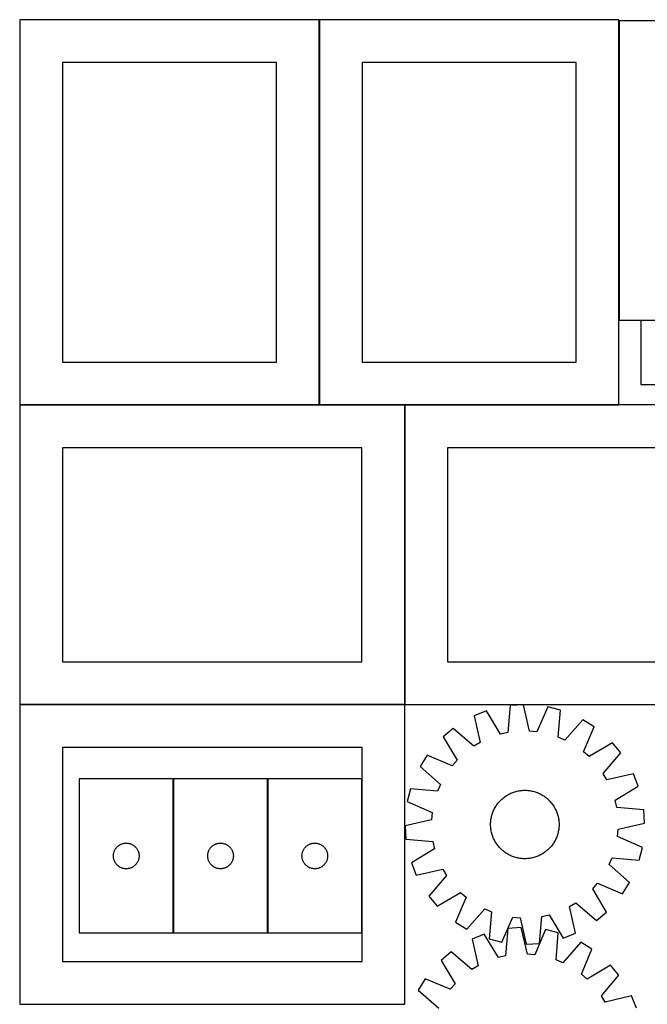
# Model space of a CAD drawing. Header units: millimetres. Extents: x 7 to 1493, y 7 to 2993.
# Tile 12 of 16: x 7 to 740, y 1843 to 2993. Entities that reach past the tile are written whole.
import ezdxf

# ---------------------------------------------------------------- set-up
doc = ezdxf.new("R2010")
doc.units = ezdxf.units.MM
doc.layers.add('COMMON', color=5, linetype='CONTINUOUS', true_color=0x0000ff)
doc.layers.add('CUT', color=7, linetype='CONTINUOUS', true_color=0x000000)

msp = doc.modelspace()

# ---------------------------------------------------------------- linework, layer by layer
at = {"layer": 'COMMON'}
for p, q in [((356.836119, 2993.162204), (356.836119, 2543.162204)), ((707.036121, 2641.990768), (707.036121, 2991.990768)), ((732.489008, 2641.890767), (1032.489008, 2641.890767)), ((356.736119, 2543.062204), (6.736119, 2543.062204)), ((456.516922, 2543.062204), (356.93612, 2543.062204)), ((456.616923, 2192.962203), (456.616923, 2542.962203)), ((456.716923, 2543.062203), (706.93612, 2543.062203)), ((6.714758, 2192.862202), (456.516922, 2192.862202)), ((186.13958, 1925.997949), (186.13958, 2105.997949)), ((296.339581, 1925.997949), (296.339581, 2105.997949))]:
    msp.add_line(p, q, dxfattribs=at)
at = {"layer": 'CUT'}
for p, q in [((356.736119, 2993.162204), (6.736119, 2993.162204)), ((6.736119, 2993.162204), (6.736119, 2543.162204)), ((356.736119, 2543.162204), (356.736119, 2993.162204)), ((356.93612, 2993.162204), (356.93612, 2543.162204)), ((706.93612, 2993.162204), (356.93612, 2993.162204)), ((706.93612, 2543.162204), (706.93612, 2993.162204)), ((1157.136121, 2991.990768), (707.136121, 2991.990768)), ((707.136121, 2991.990768), (707.136121, 2641.990768)), ((306.736119, 2943.162204), (56.736119, 2943.162204)), ((56.736119, 2943.162204), (56.736119, 2593.162204)), ((306.736119, 2593.162204), (306.736119, 2943.162204)), ((406.93612, 2943.162204), (406.93612, 2593.162204)), ((656.93612, 2943.162204), (406.93612, 2943.162204)), ((656.93612, 2593.162204), (656.93612, 2943.162204)), ((707.136121, 2641.990768), (1157.136121, 2641.990768)), ((1032.489008, 2641.790767), (732.489008, 2641.790767)), ((732.489008, 2641.790767), (732.489008, 2566.790767)), ((56.736119, 2593.162204), (306.736119, 2593.162204)), ((406.93612, 2593.162204), (656.93612, 2593.162204)), ((732.489008, 2566.790767), (932.489008, 2566.790767)), ((456.516922, 2542.962203), (6.516922, 2542.962203)), ((6.516922, 2542.962203), (6.516922, 2192.962203)), ((6.736119, 2543.162204), (356.736119, 2543.162204)), ((356.93612, 2543.162204), (706.93612, 2543.162204)), ((456.516922, 2192.962203), (456.516922, 2542.962203)), ((906.716923, 2542.962203), (456.716923, 2542.962203)), ((456.716923, 2542.962203), (456.716923, 2192.962203)), ((406.516922, 2492.962203), (56.516922, 2492.962203)), ((56.516922, 2492.962203), (56.516922, 2242.962203)), ((406.516922, 2242.962203), (406.516922, 2492.962203)), ((856.716923, 2492.962203), (506.716923, 2492.962203)), ((506.716923, 2492.962203), (506.716923, 2242.962203)), ((56.516922, 2242.962203), (406.516922, 2242.962203)), ((506.716923, 2242.962203), (856.716923, 2242.962203)), ((6.516922, 2192.962203), (456.516922, 2192.962203)), ((456.714758, 2192.762202), (6.714758, 2192.762202)), ((6.714758, 2192.762202), (6.714758, 1842.762202)), ((456.714758, 1842.762202), (456.714758, 2192.762202)), ((456.716923, 2192.962203), (906.716923, 2192.962203)), ((579.966762, 2191.680686), (576.920111, 2160.062769)), ((595.318769, 2192.703643), (579.966762, 2191.680686)), ((602.53348, 2161.769476), (595.318769, 2192.703643)), ((623.740711, 2190.123136), (611.0727, 2160.994177)), ((638.657448, 2186.351995), (623.740711, 2190.123136)), ((635.959863, 2154.702385), (638.657448, 2186.351995)), ((552.138468, 2185.352032), (537.853953, 2179.635111)), ((537.853953, 2179.635111), (544.72689, 2148.623218)), ((568.55925, 2158.161359), (552.138468, 2185.352032)), ((664.890901, 2175.114923), (643.841563, 2151.326267)), ((677.912214, 2166.91883), (664.890901, 2175.114923)), ((513.343335, 2165.016787), (501.524579, 2155.165514)), ((537.362806, 2144.231221), (513.343335, 2165.016787)), ((665.566391, 2137.651862), (677.912214, 2166.91883)), ((501.524579, 2155.165514), (517.644332, 2127.795306)), ((576.920111, 2160.062769), (568.55925, 2158.161359)), ((611.0727, 2160.994177), (602.53348, 2161.769476)), ((643.841563, 2151.326267), (635.959863, 2154.702385)), ((406.714758, 2142.762202), (56.714758, 2142.762202)), ((56.714758, 2142.762202), (56.714758, 1892.762202)), ((406.714758, 1892.762202), (406.714758, 2142.762202)), ((544.72689, 2148.623218), (537.362806, 2144.231221)), ((699.389264, 2148.125157), (672.019055, 2132.005403)), ((709.240537, 2136.306401), (699.389264, 2148.125157)), ((482.730906, 2133.688464), (474.534813, 2120.667151)), ((511.997874, 2121.342641), (482.730906, 2133.688464)), ((672.019055, 2132.005403), (665.566391, 2137.651862)), ((688.454971, 2112.28693), (709.240537, 2136.306401)), ((474.534813, 2120.667151), (498.323469, 2099.617813)), ((517.644332, 2127.795306), (511.997874, 2121.342641)), ((76.039579, 2105.997949), (76.039579, 1925.997949)), ((186.039579, 2105.997949), (76.039579, 2105.997949)), ((186.039579, 1925.997949), (186.039579, 2105.997949)), ((186.23958, 2105.997949), (186.23958, 1925.997949)), ((296.23958, 2105.997949), (186.23958, 2105.997949)), ((296.23958, 1925.997949), (296.23958, 2105.997949)), ((296.439581, 2105.997949), (296.439581, 1925.997949)), ((406.439581, 2105.997949), (296.439581, 2105.997949)), ((406.439581, 1925.997949), (406.439581, 2105.997949)), ((692.846968, 2104.922846), (688.454971, 2112.28693)), ((723.858861, 2111.795783), (692.846968, 2104.922846)), ((729.575781, 2097.511268), (723.858861, 2111.795783)), ((463.297741, 2094.433698), (459.5266, 2079.516961)), ((494.947351, 2091.736113), (463.297741, 2094.433698)), ((498.323469, 2099.617813), (494.947351, 2091.736113)), ((702.385109, 2081.090486), (729.575781, 2097.511268)), ((570.139275, 2082.409722), (571.085294, 2083.236797)), ((571.085294, 2083.236797), (572.056826, 2084.033749)), ((572.056826, 2084.033749), (573.052912, 2084.799791)), ((573.052912, 2084.799791), (574.072568, 2085.534168)), ((574.072568, 2085.534168), (575.114788, 2086.236153)), ((575.114788, 2086.236153), (576.178544, 2086.905056)), ((576.178544, 2086.905056), (577.262785, 2087.540215)), ((577.262785, 2087.540215), (578.366443, 2088.141004)), ((578.366443, 2088.141004), (579.488427, 2088.706829)), ((579.488427, 2088.706829), (580.62763, 2089.237134)), ((580.62763, 2089.237134), (581.782929, 2089.731393)), ((581.782929, 2089.731393), (582.953182, 2090.189119)), ((582.953182, 2090.189119), (584.137236, 2090.609861)), ((584.137236, 2090.609861), (585.333921, 2090.993204)), ((585.333921, 2090.993204), (586.542057, 2091.338768)), ((586.542057, 2091.338768), (587.760451, 2091.646214)), ((587.760451, 2091.646214), (588.987901, 2091.915237)), ((588.987901, 2091.915237), (590.223195, 2092.145572)), ((590.223195, 2092.145572), (591.465115, 2092.336992)), ((591.465115, 2092.336992), (592.712435, 2092.489308)), ((592.712435, 2092.489308), (593.963924, 2092.602369)), ((593.963924, 2092.602369), (595.218346, 2092.676065)), ((595.218346, 2092.676065), (596.474465, 2092.710322)), ((596.474465, 2092.710322), (597.731039, 2092.705106)), ((597.731039, 2092.705106), (598.98683, 2092.660423)), ((598.98683, 2092.660423), (600.240597, 2092.576316)), ((600.240597, 2092.576316), (601.491104, 2092.45287)), ((601.491104, 2092.45287), (602.737117, 2092.290204)), ((602.737117, 2092.290204), (603.977405, 2092.088481)), ((603.977405, 2092.088481), (605.210745, 2091.847899)), ((605.210745, 2091.847899), (606.435919, 2091.568696)), ((606.435919, 2091.568696), (607.651719, 2091.251147)), ((607.651719, 2091.251147), (608.856944, 2090.895565)), ((608.856944, 2090.895565), (610.050406, 2090.502302)), ((610.050406, 2090.502302), (611.230926, 2090.071745)), ((611.230926, 2090.071745), (612.397339, 2089.604319)), ((612.397339, 2089.604319), (613.548495, 2089.100487)), ((613.548495, 2089.100487), (614.683257, 2088.560744)), ((614.683257, 2088.560744), (615.800505, 2087.985624)), ((615.800505, 2087.985624), (616.899137, 2087.375694)), ((616.899137, 2087.375694), (617.978069, 2086.731556)), ((617.978069, 2086.731556), (619.036235, 2086.053846)), ((619.036235, 2086.053846), (620.072592, 2085.343232)), ((620.072592, 2085.343232), (621.086116, 2084.600416)), ((621.086116, 2084.600416), (622.075808, 2083.826132)), ((622.075808, 2083.826132), (623.040691, 2083.021142)), ((623.040691, 2083.021142), (623.979812, 2082.186242)), ((459.5266, 2079.516961), (488.655559, 2066.84895)), ((561.088992, 2070.459507), (561.664112, 2071.576755)), ((561.664112, 2071.576755), (562.274042, 2072.675387)), ((562.274042, 2072.675387), (562.91818, 2073.754319)), ((562.91818, 2073.754319), (563.59589, 2074.812485)), ((563.59589, 2074.812485), (564.306504, 2075.848842)), ((564.306504, 2075.848842), (565.049319, 2076.862366)), ((565.049319, 2076.862366), (565.823604, 2077.852058)), ((565.823604, 2077.852058), (566.628594, 2078.816941)), ((566.628594, 2078.816941), (567.463494, 2079.756062)), ((567.463494, 2079.756062), (568.32748, 2080.668495)), ((568.32748, 2080.668495), (569.219701, 2081.553339)), ((569.219701, 2081.553339), (570.139275, 2082.409722)), ((623.979812, 2082.186242), (624.892245, 2081.322256)), ((624.892245, 2081.322256), (625.777089, 2080.430035)), ((625.777089, 2080.430035), (626.633472, 2079.510461)), ((626.633472, 2079.510461), (627.460547, 2078.564441)), ((627.460547, 2078.564441), (628.257499, 2077.592909)), ((628.257499, 2077.592909), (629.023541, 2076.596824)), ((629.023541, 2076.596824), (629.757917, 2075.577168)), ((629.757917, 2075.577168), (630.459903, 2074.534948)), ((630.459903, 2074.534948), (631.128806, 2073.471192)), ((631.128806, 2073.471192), (631.763965, 2072.386951)), ((631.763965, 2072.386951), (632.364754, 2071.283293)), ((632.364754, 2071.283293), (632.930579, 2070.161309)), ((704.286519, 2072.729625), (702.385109, 2081.090486)), ((735.904436, 2069.682974), (704.286519, 2072.729625)), ((488.655559, 2066.84895), (487.88026, 2058.30973)), ((557.359531, 2058.513367), (557.561255, 2059.753655)), ((557.561255, 2059.753655), (557.801837, 2060.986995)), ((557.801837, 2060.986995), (558.08104, 2062.212169)), ((558.08104, 2062.212169), (558.398589, 2063.427969)), ((558.398589, 2063.427969), (558.754171, 2064.633194)), ((558.754171, 2064.633194), (559.147434, 2065.826656)), ((559.147434, 2065.826656), (559.577991, 2067.007176)), ((559.577991, 2067.007176), (560.045417, 2068.17359)), ((560.045417, 2068.17359), (560.549249, 2069.324745)), ((560.549249, 2069.324745), (561.088992, 2070.459507)), ((632.930579, 2070.161309), (633.460883, 2069.022106)), ((633.460883, 2069.022106), (633.955143, 2067.866807)), ((633.955143, 2067.866807), (634.412869, 2066.696554)), ((634.412869, 2066.696554), (634.833611, 2065.5125)), ((634.833611, 2065.5125), (635.216953, 2064.315815)), ((635.216953, 2064.315815), (635.562518, 2063.107679)), ((635.562518, 2063.107679), (635.869963, 2061.889285)), ((635.869963, 2061.889285), (636.138987, 2060.661835)), ((636.138987, 2060.661835), (636.369322, 2059.426541)), ((736.927393, 2054.330967), (735.904436, 2069.682974)), ((487.88026, 2058.30973), (456.946093, 2051.095019)), ((456.946093, 2051.095019), (457.96905, 2035.743012)), ((556.939414, 2052.250715), (556.94463, 2053.507289)), ((556.973671, 2050.994596), (556.939414, 2052.250715)), ((556.94463, 2053.507289), (556.989313, 2054.76308)), ((557.047367, 2049.740174), (556.973671, 2050.994596)), ((556.989313, 2054.76308), (557.07342, 2056.016847)), ((557.160428, 2048.488685), (557.047367, 2049.740174)), ((557.07342, 2056.016847), (557.196866, 2057.267354)), ((557.312744, 2047.241365), (557.160428, 2048.488685)), ((557.196866, 2057.267354), (557.359531, 2058.513367)), ((636.369322, 2059.426541), (636.560742, 2058.184621)), ((636.676619, 2048.158632), (636.513954, 2046.912619)), ((636.560742, 2058.184621), (636.713058, 2056.937301)), ((636.800066, 2049.409139), (636.676619, 2048.158632)), ((636.713058, 2056.937301), (636.826119, 2055.685812)), ((636.884173, 2050.662906), (636.800066, 2049.409139)), ((636.826119, 2055.685812), (636.899815, 2054.43139)), ((636.928856, 2051.918697), (636.884173, 2050.662906)), ((636.899815, 2054.43139), (636.934072, 2053.175271)), ((636.934072, 2053.175271), (636.928856, 2051.918697)), ((705.993226, 2047.116256), (736.927393, 2054.330967)), ((557.504164, 2045.999445), (557.312744, 2047.241365)), ((557.734499, 2044.764151), (557.504164, 2045.999445)), ((558.003522, 2043.536701), (557.734499, 2044.764151)), ((558.310968, 2042.318307), (558.003522, 2043.536701)), ((558.656532, 2041.110171), (558.310968, 2042.318307)), ((559.039875, 2039.913486), (558.656532, 2041.110171)), ((559.460617, 2038.729432), (559.039875, 2039.913486)), ((559.918343, 2037.559179), (559.460617, 2038.729432)), ((560.412602, 2036.40388), (559.918343, 2037.559179)), ((633.828069, 2037.252396), (633.324236, 2036.101241)), ((634.295495, 2038.41881), (633.828069, 2037.252396)), ((634.726051, 2039.59933), (634.295495, 2038.41881)), ((635.119315, 2040.792792), (634.726051, 2039.59933)), ((635.474897, 2041.998017), (635.119315, 2040.792792)), ((635.792446, 2043.213817), (635.474897, 2041.998017)), ((636.071649, 2044.438991), (635.792446, 2043.213817)), ((636.312231, 2045.672331), (636.071649, 2044.438991)), ((636.513954, 2046.912619), (636.312231, 2045.672331)), ((705.217926, 2038.577036), (705.993226, 2047.116256)), ((734.346886, 2025.909025), (705.217926, 2038.577036)), ((118.594424, 2024.371605), (119.04199, 2025.001164)), ((119.04199, 2025.001164), (119.521372, 2025.606847)), ((119.521372, 2025.606847), (120.031298, 2026.18705)), ((120.031298, 2026.18705), (120.570417, 2026.740232)), ((120.570417, 2026.740232), (121.137297, 2027.264928)), ((121.137297, 2027.264928), (121.730437, 2027.759747)), ((121.730437, 2027.759747), (122.348262, 2028.223375)), ((122.348262, 2028.223375), (122.989136, 2028.654583)), ((122.989136, 2028.654583), (123.651358, 2029.052228)), ((123.651358, 2029.052228), (124.333172, 2029.415256)), ((124.333172, 2029.415256), (125.03277, 2029.742703)), ((125.03277, 2029.742703), (125.748298, 2030.033702)), ((125.748298, 2030.033702), (126.477856, 2030.28748)), ((126.477856, 2030.28748), (127.219512, 2030.503365)), ((127.219512, 2030.503365), (127.971298, 2030.680785)), ((127.971298, 2030.680785), (128.73122, 2030.819268)), ((128.73122, 2030.819268), (129.497264, 2030.918448)), ((129.497264, 2030.918448), (130.267398, 2030.978061)), ((130.267398, 2030.978061), (131.039579, 2030.997949)), ((131.039579, 2030.997949), (131.81176, 2030.978061)), ((131.81176, 2030.978061), (132.581894, 2030.918448)), ((132.581894, 2030.918448), (133.347938, 2030.819268)), ((133.347938, 2030.819268), (134.10786, 2030.680785)), ((134.10786, 2030.680785), (134.859646, 2030.503365)), ((134.859646, 2030.503365), (135.601301, 2030.28748)), ((135.601301, 2030.28748), (136.33086, 2030.033702)), ((136.33086, 2030.033702), (137.046388, 2029.742703)), ((137.046388, 2029.742703), (137.745986, 2029.415256)), ((137.745986, 2029.415256), (138.4278, 2029.052228)), ((138.4278, 2029.052228), (139.090022, 2028.654583)), ((139.090022, 2028.654583), (139.730895, 2028.223375)), ((139.730895, 2028.223375), (140.348721, 2027.759747)), ((140.348721, 2027.759747), (140.941861, 2027.264928)), ((140.941861, 2027.264928), (141.508741, 2026.740232)), ((141.508741, 2026.740232), (142.047859, 2026.18705)), ((142.047859, 2026.18705), (142.557786, 2025.606847)), ((142.557786, 2025.606847), (143.037168, 2025.001164)), ((143.037168, 2025.001164), (143.484734, 2024.371605)), ((228.794425, 2024.371605), (229.241991, 2025.001164)), ((229.241991, 2025.001164), (229.721373, 2025.606847)), ((229.721373, 2025.606847), (230.231299, 2026.18705)), ((230.231299, 2026.18705), (230.770418, 2026.740232)), ((230.770418, 2026.740232), (231.337298, 2027.264928)), ((231.337298, 2027.264928), (231.930438, 2027.759747)), ((231.930438, 2027.759747), (232.548263, 2028.223375)), ((232.548263, 2028.223375), (233.189137, 2028.654583)), ((233.189137, 2028.654583), (233.851359, 2029.052228)), ((233.851359, 2029.052228), (234.533173, 2029.415256)), ((234.533173, 2029.415256), (235.232771, 2029.742703)), ((235.232771, 2029.742703), (235.948299, 2030.033702)), ((235.948299, 2030.033702), (236.677857, 2030.28748)), ((236.677857, 2030.28748), (237.419513, 2030.503365)), ((237.419513, 2030.503365), (238.171299, 2030.680785)), ((238.171299, 2030.680785), (238.931221, 2030.819268)), ((238.931221, 2030.819268), (239.697265, 2030.918448)), ((239.697265, 2030.918448), (240.467399, 2030.978061)), ((240.467399, 2030.978061), (241.23958, 2030.997949)), ((241.23958, 2030.997949), (242.011761, 2030.978061)), ((242.011761, 2030.978061), (242.781895, 2030.918448)), ((242.781895, 2030.918448), (243.547939, 2030.819268)), ((243.547939, 2030.819268), (244.307861, 2030.680785)), ((244.307861, 2030.680785), (245.059647, 2030.503365)), ((245.059647, 2030.503365), (245.801302, 2030.28748)), ((245.801302, 2030.28748), (246.530861, 2030.033702)), ((246.530861, 2030.033702), (247.246389, 2029.742703)), ((247.246389, 2029.742703), (247.945987, 2029.415256)), ((247.945987, 2029.415256), (248.627801, 2029.052228)), ((248.627801, 2029.052228), (249.290023, 2028.654583)), ((249.290023, 2028.654583), (249.930896, 2028.223375)), ((249.930896, 2028.223375), (250.548722, 2027.759747)), ((250.548722, 2027.759747), (251.141862, 2027.264928)), ((251.141862, 2027.264928), (251.708742, 2026.740232)), ((251.708742, 2026.740232), (252.24786, 2026.18705)), ((252.24786, 2026.18705), (252.757787, 2025.606847)), ((252.757787, 2025.606847), (253.237169, 2025.001164)), ((253.237169, 2025.001164), (253.684735, 2024.371605)), ((338.994426, 2024.371605), (339.441992, 2025.001164)), ((339.441992, 2025.001164), (339.921374, 2025.606847)), ((339.921374, 2025.606847), (340.4313, 2026.18705)), ((340.4313, 2026.18705), (340.970419, 2026.740232)), ((340.970419, 2026.740232), (341.537299, 2027.264928)), ((341.537299, 2027.264928), (342.130439, 2027.759747)), ((342.130439, 2027.759747), (342.748264, 2028.223375)), ((342.748264, 2028.223375), (343.389138, 2028.654583)), ((343.389138, 2028.654583), (344.05136, 2029.052228)), ((344.05136, 2029.052228), (344.733174, 2029.415256)), ((344.733174, 2029.415256), (345.432772, 2029.742703)), ((345.432772, 2029.742703), (346.1483, 2030.033702)), ((346.1483, 2030.033702), (346.877858, 2030.28748)), ((346.877858, 2030.28748), (347.619514, 2030.503365)), ((347.619514, 2030.503365), (348.3713, 2030.680785)), ((348.3713, 2030.680785), (349.131222, 2030.819268)), ((349.131222, 2030.819268), (349.897266, 2030.918448)), ((349.897266, 2030.918448), (350.6674, 2030.978061)), ((350.6674, 2030.978061), (351.439581, 2030.997949)), ((351.439581, 2030.997949), (352.211762, 2030.978061)), ((352.211762, 2030.978061), (352.981896, 2030.918448)), ((352.981896, 2030.918448), (353.74794, 2030.819268)), ((353.74794, 2030.819268), (354.507862, 2030.680785)), ((354.507862, 2030.680785), (355.259648, 2030.503365)), ((355.259648, 2030.503365), (356.001303, 2030.28748)), ((356.001303, 2030.28748), (356.730862, 2030.033702)), ((356.730862, 2030.033702), (357.44639, 2029.742703)), ((357.44639, 2029.742703), (358.145988, 2029.415256)), ((358.145988, 2029.415256), (358.827802, 2029.052228)), ((358.827802, 2029.052228), (359.490024, 2028.654583)), ((359.490024, 2028.654583), (360.130897, 2028.223375)), ((360.130897, 2028.223375), (360.748723, 2027.759747)), ((360.748723, 2027.759747), (361.341863, 2027.264928)), ((361.341863, 2027.264928), (361.908743, 2026.740232)), ((361.908743, 2026.740232), (362.447861, 2026.18705)), ((362.447861, 2026.18705), (362.957788, 2025.606847)), ((362.957788, 2025.606847), (363.43717, 2025.001164)), ((363.43717, 2025.001164), (363.884736, 2024.371605)), ((457.96905, 2035.743012), (489.586967, 2032.696362)), ((489.586967, 2032.696362), (491.488377, 2024.3355)), ((560.942906, 2035.264677), (560.412602, 2036.40388)), ((561.508732, 2034.142693), (560.942906, 2035.264677)), ((562.109521, 2033.039035), (561.508732, 2034.142693)), ((562.74468, 2031.954794), (562.109521, 2033.039035)), ((563.413582, 2030.891038), (562.74468, 2031.954794)), ((564.115568, 2029.848818), (563.413582, 2030.891038)), ((564.849945, 2028.829162), (564.115568, 2029.848818)), ((565.615987, 2027.833077), (564.849945, 2028.829162)), ((566.412939, 2026.861545), (565.615987, 2027.833077)), ((567.240014, 2025.915525), (566.412939, 2026.861545)), ((568.096396, 2024.995951), (567.240014, 2025.915525)), ((568.981241, 2024.103731), (568.096396, 2024.995951)), ((626.409992, 2025.669924), (625.546005, 2024.757491)), ((627.244892, 2026.609045), (626.409992, 2025.669924)), ((628.049882, 2027.573928), (627.244892, 2026.609045)), ((628.824166, 2028.56362), (628.049882, 2027.573928)), ((629.566982, 2029.577144), (628.824166, 2028.56362)), ((630.277595, 2030.613501), (629.566982, 2029.577144)), ((630.955306, 2031.671667), (630.277595, 2030.613501)), ((631.599443, 2032.750599), (630.955306, 2031.671667)), ((632.209373, 2033.849231), (631.599443, 2032.750599)), ((632.784494, 2034.966479), (632.209373, 2033.849231)), ((633.324236, 2036.101241), (632.784494, 2034.966479)), ((730.575745, 2010.992288), (734.346886, 2025.909025)), ((116.044552, 2016.384168), (116.084316, 2017.155581)), ((116.044552, 2015.611731), (116.044552, 2016.384168)), ((116.084316, 2014.840318), (116.044552, 2015.611731)), ((116.084316, 2017.155581), (116.163739, 2017.923925)), ((116.163739, 2014.071974), (116.084316, 2014.840318)), ((116.163739, 2017.923925), (116.28261, 2018.687161)), ((116.28261, 2013.308738), (116.163739, 2014.071974)), ((116.28261, 2018.687161), (116.440613, 2019.443266)), ((116.440613, 2019.443266), (116.637331, 2020.190234)), ((116.637331, 2020.190234), (116.872241, 2020.926085)), ((116.872241, 2020.926085), (117.144719, 2021.648868)), ((117.144719, 2021.648868), (117.454045, 2022.356665)), ((117.454045, 2022.356665), (117.799397, 2023.047601)), ((117.799397, 2023.047601), (118.17986, 2023.719842)), ((118.17986, 2023.719842), (118.594424, 2024.371605)), ((143.484734, 2024.371605), (143.899298, 2023.719842)), ((143.899298, 2023.719842), (144.279761, 2023.047601)), ((144.279761, 2023.047601), (144.625113, 2022.356665)), ((144.625113, 2022.356665), (144.934438, 2021.648868)), ((144.934438, 2021.648868), (145.206917, 2020.926085)), ((145.206917, 2020.926085), (145.441827, 2020.190234)), ((145.441827, 2020.190234), (145.638545, 2019.443266)), ((145.638545, 2019.443266), (145.796548, 2018.687161)), ((145.796548, 2018.687161), (145.915419, 2017.923925)), ((145.915419, 2014.071974), (145.796548, 2013.308738)), ((145.915419, 2017.923925), (145.994842, 2017.155581)), ((145.994842, 2014.840318), (145.915419, 2014.071974)), ((145.994842, 2017.155581), (146.034606, 2016.384168)), ((146.034606, 2015.611731), (145.994842, 2014.840318)), ((146.034606, 2016.384168), (146.034606, 2015.611731)), ((226.244553, 2016.384168), (226.284317, 2017.155581)), ((226.244553, 2015.611731), (226.244553, 2016.384168)), ((226.284317, 2014.840318), (226.244553, 2015.611731)), ((226.284317, 2017.155581), (226.36374, 2017.923925)), ((226.36374, 2014.071974), (226.284317, 2014.840318)), ((226.36374, 2017.923925), (226.482611, 2018.687161)), ((226.482611, 2013.308738), (226.36374, 2014.071974)), ((226.482611, 2018.687161), (226.640614, 2019.443266)), ((226.640614, 2019.443266), (226.837332, 2020.190234)), ((226.837332, 2020.190234), (227.072242, 2020.926085)), ((227.072242, 2020.926085), (227.34472, 2021.648868)), ((227.34472, 2021.648868), (227.654046, 2022.356665)), ((227.654046, 2022.356665), (227.999398, 2023.047601)), ((227.999398, 2023.047601), (228.379861, 2023.719842)), ((228.379861, 2023.719842), (228.794425, 2024.371605)), ((253.684735, 2024.371605), (254.099299, 2023.719842)), ((254.099299, 2023.719842), (254.479762, 2023.047601)), ((254.479762, 2023.047601), (254.825114, 2022.356665)), ((254.825114, 2022.356665), (255.134439, 2021.648868)), ((255.134439, 2021.648868), (255.406918, 2020.926085)), ((255.406918, 2020.926085), (255.641828, 2020.190234)), ((255.641828, 2020.190234), (255.838546, 2019.443266)), ((255.838546, 2019.443266), (255.996549, 2018.687161)), ((255.996549, 2018.687161), (256.11542, 2017.923925)), ((256.11542, 2014.071974), (255.996549, 2013.308738)), ((256.11542, 2017.923925), (256.194843, 2017.155581)), ((256.194843, 2014.840318), (256.11542, 2014.071974)), ((256.194843, 2017.155581), (256.234607, 2016.384168)), ((256.234607, 2015.611731), (256.194843, 2014.840318)), ((256.234607, 2016.384168), (256.234607, 2015.611731)), ((336.444554, 2016.384168), (336.484318, 2017.155581)), ((336.444554, 2015.611731), (336.444554, 2016.384168)), ((336.484318, 2014.840318), (336.444554, 2015.611731)), ((336.484318, 2017.155581), (336.563741, 2017.923925)), ((336.563741, 2014.071974), (336.484318, 2014.840318)), ((336.563741, 2017.923925), (336.682612, 2018.687161)), ((336.682612, 2013.308738), (336.563741, 2014.071974)), ((336.682612, 2018.687161), (336.840615, 2019.443266)), ((336.840615, 2019.443266), (337.037333, 2020.190234)), ((337.037333, 2020.190234), (337.272243, 2020.926085)), ((337.272243, 2020.926085), (337.544721, 2021.648868)), ((337.544721, 2021.648868), (337.854047, 2022.356665)), ((337.854047, 2022.356665), (338.199399, 2023.047601)), ((338.199399, 2023.047601), (338.579862, 2023.719842)), ((338.579862, 2023.719842), (338.994426, 2024.371605)), ((363.884736, 2024.371605), (364.2993, 2023.719842)), ((364.2993, 2023.719842), (364.679763, 2023.047601)), ((364.679763, 2023.047601), (365.025115, 2022.356665)), ((365.025115, 2022.356665), (365.33444, 2021.648868)), ((365.33444, 2021.648868), (365.606919, 2020.926085)), ((365.606919, 2020.926085), (365.841829, 2020.190234)), ((365.841829, 2020.190234), (366.038547, 2019.443266)), ((366.038547, 2019.443266), (366.19655, 2018.687161)), ((366.19655, 2018.687161), (366.315421, 2017.923925)), ((366.315421, 2014.071974), (366.19655, 2013.308738)), ((366.315421, 2017.923925), (366.394844, 2017.155581)), ((366.394844, 2014.840318), (366.315421, 2014.071974)), ((366.394844, 2017.155581), (366.434608, 2016.384168)), ((366.434608, 2015.611731), (366.394844, 2014.840318)), ((366.434608, 2016.384168), (366.434608, 2015.611731)), ((491.488377, 2024.3355), (464.297704, 2007.914718)), ((569.893674, 2023.239744), (568.981241, 2024.103731)), ((570.832795, 2022.404844), (569.893674, 2023.239744)), ((571.797678, 2021.599854), (570.832795, 2022.404844)), ((572.78737, 2020.82557), (571.797678, 2021.599854)), ((573.800894, 2020.082754), (572.78737, 2020.82557)), ((574.837251, 2019.372141), (573.800894, 2020.082754)), ((575.895417, 2018.69443), (574.837251, 2019.372141)), ((576.974348, 2018.050292), (575.895417, 2018.69443)), ((578.07298, 2017.440362), (576.974348, 2018.050292)), ((579.190229, 2016.865242), (578.07298, 2017.440362)), ((580.324991, 2016.325499), (579.190229, 2016.865242)), ((581.476146, 2015.821667), (580.324991, 2016.325499)), ((582.64256, 2015.354241), (581.476146, 2015.821667)), ((583.82308, 2014.923684), (582.64256, 2015.354241)), ((585.016541, 2014.530421), (583.82308, 2014.923684)), ((586.221767, 2014.174839), (585.016541, 2014.530421)), ((587.437567, 2013.85729), (586.221767, 2014.174839)), ((588.662741, 2013.578087), (587.437567, 2013.85729)), ((589.896081, 2013.337505), (588.662741, 2013.578087)), ((604.885585, 2013.510749), (603.650291, 2013.280414)), ((606.113035, 2013.779772), (604.885585, 2013.510749)), ((607.331429, 2014.087218), (606.113035, 2013.779772)), ((608.539565, 2014.432782), (607.331429, 2014.087218)), ((609.73625, 2014.816125), (608.539565, 2014.432782)), ((610.920304, 2015.236867), (609.73625, 2014.816125)), ((612.090557, 2015.694593), (610.920304, 2015.236867)), ((613.245856, 2016.188853), (612.090557, 2015.694593)), ((614.385059, 2016.719157), (613.245856, 2016.188853)), ((615.507043, 2017.284982), (614.385059, 2016.719157)), ((616.610701, 2017.885771), (615.507043, 2017.284982)), ((617.694942, 2018.52093), (616.610701, 2017.885771)), ((618.758698, 2019.189833), (617.694942, 2018.52093)), ((619.800918, 2019.891818), (618.758698, 2019.189833)), ((620.820574, 2020.626195), (619.800918, 2019.891818)), ((621.816659, 2021.392237), (620.820574, 2020.626195)), ((622.788191, 2022.189189), (621.816659, 2021.392237)), ((623.734211, 2023.016264), (622.788191, 2022.189189)), ((624.653785, 2023.872647), (623.734211, 2023.016264)), ((625.546005, 2024.757491), (624.653785, 2023.872647)), ((695.550017, 2005.808173), (698.926135, 2013.689873)), ((698.926135, 2013.689873), (730.575745, 2010.992288)), ((116.440613, 2012.552633), (116.28261, 2013.308738)), ((116.637331, 2011.805665), (116.440613, 2012.552633)), ((116.872241, 2011.069814), (116.637331, 2011.805665)), ((117.144719, 2010.347031), (116.872241, 2011.069814)), ((117.454045, 2009.639234), (117.144719, 2010.347031)), ((117.799397, 2008.948298), (117.454045, 2009.639234)), ((118.17986, 2008.276057), (117.799397, 2008.948298)), ((118.594424, 2007.624294), (118.17986, 2008.276057)), ((119.04199, 2006.994735), (118.594424, 2007.624294)), ((119.521372, 2006.389052), (119.04199, 2006.994735)), ((120.031298, 2005.808849), (119.521372, 2006.389052)), ((120.570417, 2005.255667), (120.031298, 2005.808849)), ((121.137297, 2004.730971), (120.570417, 2005.255667)), ((121.730437, 2004.236152), (121.137297, 2004.730971)), ((122.348262, 2003.772524), (121.730437, 2004.236152)), ((122.989136, 2003.341316), (122.348262, 2003.772524)), ((123.651358, 2002.943671), (122.989136, 2003.341316)), ((124.333172, 2002.580643), (123.651358, 2002.943671)), ((125.03277, 2002.253196), (124.333172, 2002.580643)), ((125.748298, 2001.962197), (125.03277, 2002.253196)), ((126.477856, 2001.708419), (125.748298, 2001.962197)), ((136.33086, 2001.962197), (135.601301, 2001.708419)), ((137.046388, 2002.253196), (136.33086, 2001.962197)), ((137.745986, 2002.580643), (137.046388, 2002.253196)), ((138.4278, 2002.943671), (137.745986, 2002.580643)), ((139.090022, 2003.341316), (138.4278, 2002.943671)), ((139.730895, 2003.772524), (139.090022, 2003.341316)), ((140.348721, 2004.236152), (139.730895, 2003.772524)), ((140.941861, 2004.730971), (140.348721, 2004.236152)), ((141.508741, 2005.255667), (140.941861, 2004.730971)), ((142.047859, 2005.808849), (141.508741, 2005.255667)), ((142.557786, 2006.389052), (142.047859, 2005.808849)), ((143.037168, 2006.994735), (142.557786, 2006.389052)), ((143.484734, 2007.624294), (143.037168, 2006.994735)), ((143.899298, 2008.276057), (143.484734, 2007.624294)), ((144.279761, 2008.948298), (143.899298, 2008.276057)), ((144.625113, 2009.639234), (144.279761, 2008.948298)), ((144.934438, 2010.347031), (144.625113, 2009.639234)), ((145.206917, 2011.069814), (144.934438, 2010.347031)), ((145.441827, 2011.805665), (145.206917, 2011.069814)), ((145.638545, 2012.552633), (145.441827, 2011.805665)), ((145.796548, 2013.308738), (145.638545, 2012.552633)), ((226.640614, 2012.552633), (226.482611, 2013.308738)), ((226.837332, 2011.805665), (226.640614, 2012.552633)), ((227.072242, 2011.069814), (226.837332, 2011.805665)), ((227.34472, 2010.347031), (227.072242, 2011.069814)), ((227.654046, 2009.639234), (227.34472, 2010.347031)), ((227.999398, 2008.948298), (227.654046, 2009.639234)), ((228.379861, 2008.276057), (227.999398, 2008.948298)), ((228.794425, 2007.624294), (228.379861, 2008.276057)), ((229.241991, 2006.994735), (228.794425, 2007.624294)), ((229.721373, 2006.389052), (229.241991, 2006.994735)), ((230.231299, 2005.808849), (229.721373, 2006.389052)), ((230.770418, 2005.255667), (230.231299, 2005.808849)), ((231.337298, 2004.730971), (230.770418, 2005.255667)), ((231.930438, 2004.236152), (231.337298, 2004.730971)), ((232.548263, 2003.772524), (231.930438, 2004.236152)), ((233.189137, 2003.341316), (232.548263, 2003.772524)), ((233.851359, 2002.943671), (233.189137, 2003.341316)), ((234.533173, 2002.580643), (233.851359, 2002.943671)), ((235.232771, 2002.253196), (234.533173, 2002.580643)), ((235.948299, 2001.962197), (235.232771, 2002.253196)), ((236.677857, 2001.708419), (235.948299, 2001.962197)), ((246.530861, 2001.962197), (245.801302, 2001.708419)), ((247.246389, 2002.253196), (246.530861, 2001.962197)), ((247.945987, 2002.580643), (247.246389, 2002.253196)), ((248.627801, 2002.943671), (247.945987, 2002.580643)), ((249.290023, 2003.341316), (248.627801, 2002.943671)), ((249.930896, 2003.772524), (249.290023, 2003.341316)), ((250.548722, 2004.236152), (249.930896, 2003.772524)), ((251.141862, 2004.730971), (250.548722, 2004.236152)), ((251.708742, 2005.255667), (251.141862, 2004.730971)), ((252.24786, 2005.808849), (251.708742, 2005.255667)), ((252.757787, 2006.389052), (252.24786, 2005.808849)), ((253.237169, 2006.994735), (252.757787, 2006.389052)), ((253.684735, 2007.624294), (253.237169, 2006.994735)), ((254.099299, 2008.276057), (253.684735, 2007.624294)), ((254.479762, 2008.948298), (254.099299, 2008.276057)), ((254.825114, 2009.639234), (254.479762, 2008.948298)), ((255.134439, 2010.347031), (254.825114, 2009.639234)), ((255.406918, 2011.069814), (255.134439, 2010.347031)), ((255.641828, 2011.805665), (255.406918, 2011.069814)), ((255.838546, 2012.552633), (255.641828, 2011.805665)), ((255.996549, 2013.308738), (255.838546, 2012.552633)), ((336.840615, 2012.552633), (336.682612, 2013.308738)), ((337.037333, 2011.805665), (336.840615, 2012.552633)), ((337.272243, 2011.069814), (337.037333, 2011.805665)), ((337.544721, 2010.347031), (337.272243, 2011.069814)), ((337.854047, 2009.639234), (337.544721, 2010.347031)), ((338.199399, 2008.948298), (337.854047, 2009.639234)), ((338.579862, 2008.276057), (338.199399, 2008.948298)), ((338.994426, 2007.624294), (338.579862, 2008.276057)), ((339.441992, 2006.994735), (338.994426, 2007.624294)), ((339.921374, 2006.389052), (339.441992, 2006.994735)), ((340.4313, 2005.808849), (339.921374, 2006.389052)), ((340.970419, 2005.255667), (340.4313, 2005.808849)), ((341.537299, 2004.730971), (340.970419, 2005.255667)), ((342.130439, 2004.236152), (341.537299, 2004.730971)), ((342.748264, 2003.772524), (342.130439, 2004.236152)), ((343.389138, 2003.341316), (342.748264, 2003.772524)), ((344.05136, 2002.943671), (343.389138, 2003.341316)), ((344.733174, 2002.580643), (344.05136, 2002.943671)), ((345.432772, 2002.253196), (344.733174, 2002.580643)), ((346.1483, 2001.962197), (345.432772, 2002.253196)), ((346.877858, 2001.708419), (346.1483, 2001.962197)), ((356.730862, 2001.962197), (356.001303, 2001.708419)), ((357.44639, 2002.253196), (356.730862, 2001.962197)), ((358.145988, 2002.580643), (357.44639, 2002.253196)), ((358.827802, 2002.943671), (358.145988, 2002.580643)), ((359.490024, 2003.341316), (358.827802, 2002.943671)), ((360.130897, 2003.772524), (359.490024, 2003.341316)), ((360.748723, 2004.236152), (360.130897, 2003.772524)), ((361.341863, 2004.730971), (360.748723, 2004.236152)), ((361.908743, 2005.255667), (361.341863, 2004.730971)), ((362.447861, 2005.808849), (361.908743, 2005.255667)), ((362.957788, 2006.389052), (362.447861, 2005.808849)), ((363.43717, 2006.994735), (362.957788, 2006.389052)), ((363.884736, 2007.624294), (363.43717, 2006.994735)), ((364.2993, 2008.276057), (363.884736, 2007.624294)), ((364.679763, 2008.948298), (364.2993, 2008.276057)), ((365.025115, 2009.639234), (364.679763, 2008.948298)), ((365.33444, 2010.347031), (365.025115, 2009.639234)), ((365.606919, 2011.069814), (365.33444, 2010.347031)), ((365.841829, 2011.805665), (365.606919, 2011.069814)), ((366.038547, 2012.552633), (365.841829, 2011.805665)), ((366.19655, 2013.308738), (366.038547, 2012.552633)), ((464.297704, 2007.914718), (470.014625, 1993.630203)), ((591.136369, 2013.135782), (589.896081, 2013.337505)), ((592.382382, 2012.973116), (591.136369, 2013.135782)), ((593.632889, 2012.84967), (592.382382, 2012.973116)), ((594.886656, 2012.765563), (593.632889, 2012.84967)), ((596.142447, 2012.72088), (594.886656, 2012.765563)), ((597.399021, 2012.715664), (596.142447, 2012.72088)), ((598.65514, 2012.749921), (597.399021, 2012.715664)), ((599.909562, 2012.823617), (598.65514, 2012.749921)), ((601.161051, 2012.936678), (599.909562, 2012.823617)), ((602.408371, 2013.088994), (601.161051, 2012.936678)), ((603.650291, 2013.280414), (602.408371, 2013.088994)), ((719.338673, 1984.758835), (695.550017, 2005.808173)), ((127.219512, 2001.492534), (126.477856, 2001.708419)), ((127.971298, 2001.315114), (127.219512, 2001.492534)), ((128.73122, 2001.176631), (127.971298, 2001.315114)), ((129.497264, 2001.077451), (128.73122, 2001.176631)), ((130.267398, 2001.017838), (129.497264, 2001.077451)), ((131.039579, 2000.997949), (130.267398, 2001.017838)), ((131.81176, 2001.017838), (131.039579, 2000.997949)), ((132.581894, 2001.077451), (131.81176, 2001.017838)), ((133.347938, 2001.176631), (132.581894, 2001.077451)), ((134.10786, 2001.315114), (133.347938, 2001.176631)), ((134.859646, 2001.492534), (134.10786, 2001.315114)), ((135.601301, 2001.708419), (134.859646, 2001.492534)), ((237.419513, 2001.492534), (236.677857, 2001.708419)), ((238.171299, 2001.315114), (237.419513, 2001.492534)), ((238.931221, 2001.176631), (238.171299, 2001.315114)), ((239.697265, 2001.077451), (238.931221, 2001.176631)), ((240.467399, 2001.017838), (239.697265, 2001.077451)), ((241.23958, 2000.997949), (240.467399, 2001.017838)), ((242.011761, 2001.017838), (241.23958, 2000.997949)), ((242.781895, 2001.077451), (242.011761, 2001.017838)), ((243.547939, 2001.176631), (242.781895, 2001.077451)), ((244.307861, 2001.315114), (243.547939, 2001.176631)), ((245.059647, 2001.492534), (244.307861, 2001.315114)), ((245.801302, 2001.708419), (245.059647, 2001.492534)), ((347.619514, 2001.492534), (346.877858, 2001.708419)), ((348.3713, 2001.315114), (347.619514, 2001.492534)), ((349.131222, 2001.176631), (348.3713, 2001.315114)), ((349.897266, 2001.077451), (349.131222, 2001.176631)), ((350.6674, 2001.017838), (349.897266, 2001.077451)), ((351.439581, 2000.997949), (350.6674, 2001.017838)), ((352.211762, 2001.017838), (351.439581, 2000.997949)), ((352.981896, 2001.077451), (352.211762, 2001.017838)), ((353.74794, 2001.176631), (352.981896, 2001.077451)), ((354.507862, 2001.315114), (353.74794, 2001.176631)), ((355.259648, 2001.492534), (354.507862, 2001.315114)), ((356.001303, 2001.708419), (355.259648, 2001.492534)), ((470.014625, 1993.630203), (501.026518, 2000.50314)), ((505.418515, 1993.139056), (484.632949, 1969.119585)), ((501.026518, 2000.50314), (505.418515, 1993.139056)), ((676.229153, 1977.630681), (681.875612, 1984.083345)), ((681.875612, 1984.083345), (711.142579, 1971.737522)), ((711.142579, 1971.737522), (719.338673, 1984.758835)), ((484.632949, 1969.119585), (494.484222, 1957.30083)), ((494.484222, 1957.30083), (521.85443, 1973.420583)), ((528.307095, 1967.774124), (515.961272, 1938.507156)), ((521.85443, 1973.420583), (528.307095, 1967.774124)), ((692.348906, 1950.260472), (676.229153, 1977.630681)), ((649.146596, 1956.802768), (656.51068, 1961.194765)), ((656.019533, 1925.790875), (649.146596, 1956.802768)), ((656.51068, 1961.194765), (680.530151, 1940.409199)), ((528.982585, 1930.311063), (550.031923, 1954.099719)), ((550.031923, 1954.099719), (557.913623, 1950.723601)), ((557.913623, 1950.723601), (555.216038, 1919.073991)), ((570.132775, 1915.30285), (582.800786, 1944.431809)), ((582.800786, 1944.431809), (591.340006, 1943.65651)), ((613.906724, 1913.7453), (616.953374, 1945.363217)), ((616.953374, 1945.363217), (625.314236, 1947.264627)), ((625.314236, 1947.264627), (641.735018, 1920.073954)), ((680.530151, 1940.409199), (692.348906, 1950.260472)), ((515.961272, 1938.507156), (528.982585, 1930.311063)), ((591.340006, 1943.65651), (598.554717, 1912.722343)), ((76.039579, 1925.997949), (186.039579, 1925.997949)), ((186.23958, 1925.997949), (296.23958, 1925.997949)), ((296.439581, 1925.997949), (406.439581, 1925.997949)), ((549.440325, 1924.476599), (535.204645, 1918.639138)), ((566.090358, 1897.4257), (549.440325, 1924.476599)), ((577.21413, 1931.040255), (574.434849, 1899.397715)), ((592.556942, 1932.192944), (577.21413, 1931.040255)), ((600.032876, 1901.320866), (592.556942, 1932.192944)), ((620.999681, 1929.852774), (608.578345, 1900.617775)), ((635.947762, 1926.207856), (620.999681, 1929.852774)), ((633.517802, 1894.536575), (635.947762, 1926.207856)), ((641.735018, 1920.073954), (656.019533, 1925.790875)), ((535.204645, 1918.639138), (542.339474, 1887.686449)), ((555.216038, 1919.073991), (570.132775, 1915.30285)), ((598.554717, 1912.722343), (613.906724, 1913.7453)), ((662.275262, 1915.192933), (641.427758, 1891.2272)), ((675.365391, 1907.107199), (662.275262, 1915.192933)), ((510.818468, 1903.814152), (499.083406, 1893.86333)), ((535.012778, 1883.232361), (510.818468, 1903.814152)), ((574.434849, 1899.397715), (566.090358, 1897.4257)), ((608.578345, 1900.617775), (600.032876, 1901.320866)), ((663.267397, 1877.73692), (675.365391, 1907.107199)), ((56.714758, 1892.762202), (406.714758, 1892.762202)), ((499.083406, 1893.86333), (515.433939, 1866.630356)), ((542.339474, 1887.686449), (535.012778, 1883.232361)), ((641.427758, 1891.2272), (633.517802, 1894.536575)), ((697.000533, 1888.495739), (669.76756, 1872.145206)), ((706.951356, 1876.760677), (697.000533, 1888.495739)), ((669.76756, 1872.145206), (663.267397, 1877.73692)), ((686.369565, 1852.566367), (706.951356, 1876.760677)), ((480.471947, 1872.228187), (472.386213, 1859.138059)), ((509.842226, 1860.130194), (480.471947, 1872.228187)), ((515.433939, 1866.630356), (509.842226, 1860.130194)), ((472.386213, 1859.138059), (496.351945, 1838.290555)), ((690.823652, 1845.239671), (686.369565, 1852.566367)), ((6.714758, 1842.762202), (456.714758, 1842.762202)), ((721.776341, 1852.3745), (690.823652, 1845.239671)), ((727.613802, 1838.13882), (721.776341, 1852.3745))]:
    msp.add_line(p, q, dxfattribs=at)

doc.saveas('drawing.dxf')
